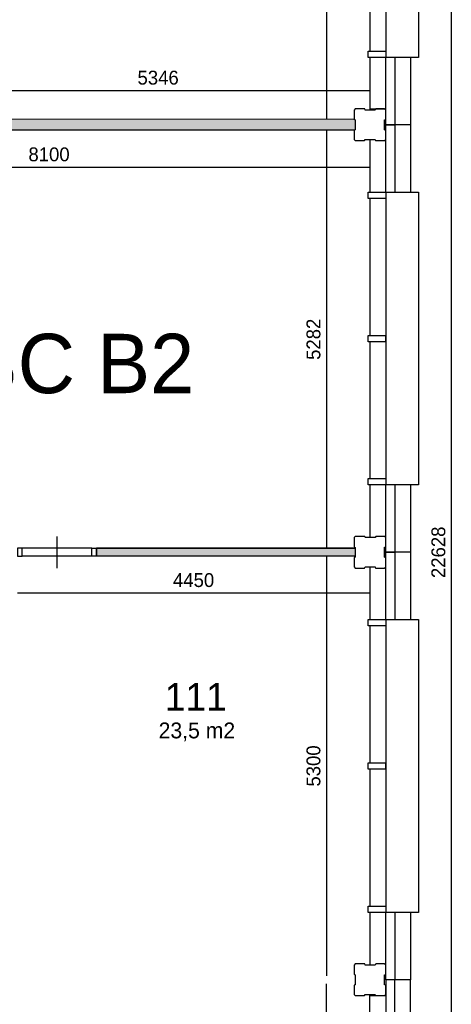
# Model space of a CAD drawing. Extents: x 126249 to 198477, y 373 to 102273.
# Tile 24 of 54: x 193029 to 198477, y 17263 to 29701. Entities that reach past the tile are written whole.
import ezdxf

# ---------------------------------------------------------------- set-up
doc = ezdxf.new("R2010")
doc.units = 0
doc.header["$MEASUREMENT"] = 0
doc.header["$PDMODE"] = 35
doc.header["$PDSIZE"] = -0.5
doc.layers.get('0').update_dxf_attribs({"linetype": 'CONTINUOUS'})
doc.layers.get('DEFPOINTS').update_dxf_attribs({"linetype": 'CONTINUOUS'})
for name, color, linetype in [('AL21----_BUITENWAND', 252, 'CONTINUOUS'), ('AL22----_BINNENWAND', 252, 'CONTINUOUS'), ('AL31----_BUITENKOZIJN', 252, 'CONTINUOUS'), ('AL32----_BINNENKOZIJN', 252, 'CONTINUOUS'), ('AM$1A---_MAATVOERING', 252, 'CONTINUOUS'), ('Betonpalen', 252, 'CONTINUOUS'), ('LAYER01', 252, 'CONTINUOUS'), ('M2', 252, 'CONTINUOUS'), ('UNUSEDHATCH', 252, 'CONTINUOUS')]:
    doc.layers.add(name, color=color, linetype=linetype)
doc.styles.add('B-01', font='b-gbp')
doc.dimstyles.new('BBA_STAND', dxfattribs={"dimtxt": 175, "dimasz": 1, "dimexe": 1, "dimexo": 0.001, "dimgap": 75, "dimtad": 1, "dimdec": 0, "dimzin": 0, "dimdsep": 46, "dimtxsty": 'B-01', "dimblk": 'NONE', "dimblk1": 'NONE', "dimblk2": 'PIJL1', "dimcen": 1, "dimse1": 1, "dimse2": 1, "dimclrd": 256, "dimclre": 1, "dimclrt": 256, "dimadec": 0, "dimazin": 0, "dimtfac": 1, "dimtdec": 0, "dimtmove": 0, "dimatfit": 0, "dimldrblk": 'PIJL1', "dimfxl": 1, "dimtolj": 1, "dimtzin": 0, "dimarcsym": 0})

# ---------------------------------------------------------------- blocks, each defined once
blk = doc.blocks.new('*D14')
at = {"layer": 'AM$1A---_MAATVOERING', "lineweight": -2, "transparency": 16777216}
blk.add_line((198477, 34287), (198477, 11660), dxfattribs=at)
at = {"layer": 'DEFPOINTS', "color": 0, "transparency": 16777216}
for p in [(197963, 34287), (197963, 11660), (198477, 11660)]:
    blk.add_point(p, dxfattribs=at)
at = {"layer": 'AM$1A---_MAATVOERING', "transparency": 16777216, "insert": (198315, 22973), "char_height": 175, "attachment_point": 5, "rotation": 90, "style": 'B-01'}
blk.add_mtext('\\A1;22628', dxfattribs=at)
blk = doc.blocks.new('_None')
blk = doc.blocks.new('PIJL1')
at = {"color": 1, "linetype": 'ByBlock'}
blk.add_line((0, 83), (0, -83), dxfattribs=at)
blk.add_solid([(-100, 17), (-100, -17), (0, 0)], dxfattribs=at)
blk = doc.blocks.new('*D78')
at = {"layer": 'AM$1A---_MAATVOERING', "lineweight": -2, "transparency": 16777216}
blk.add_line((196900, 33773), (196900, 28443), dxfattribs=at)
at = {"layer": 'DEFPOINTS', "color": 0, "transparency": 16777216}
for p in [(196891, 33773), (196894, 28443), (196900, 28443)]:
    blk.add_point(p, dxfattribs=at)
at = {"layer": 'AM$1A---_MAATVOERING', "transparency": 16777216, "insert": (196738, 31108), "char_height": 175, "attachment_point": 5, "rotation": 90, "style": 'B-01'}
blk.add_mtext('\\A1;5330', dxfattribs=at)
blk = doc.blocks.new('*D79')
at = {"layer": 'AM$1A---_MAATVOERING', "lineweight": -2, "transparency": 16777216}
blk.add_line((196900, 28305), (196900, 23024), dxfattribs=at)
at = {"layer": 'DEFPOINTS', "color": 0, "transparency": 16777216}
for p in [(196598, 28305), (196598, 23024), (196900, 23024)]:
    blk.add_point(p, dxfattribs=at)
at = {"layer": 'AM$1A---_MAATVOERING', "transparency": 16777216, "insert": (196738, 25664), "char_height": 175, "attachment_point": 5, "rotation": 90, "style": 'B-01'}
blk.add_mtext('\\A1;5282', dxfattribs=at)
blk = doc.blocks.new('*D81')
at = {"layer": 'AM$1A---_MAATVOERING', "lineweight": -2, "transparency": 16777216}
blk.add_line((196900, 22924), (196900, 17623), dxfattribs=at)
at = {"layer": 'DEFPOINTS', "color": 0, "transparency": 16777216}
for p in [(196858, 22924), (196858, 17623), (196900, 17623)]:
    blk.add_point(p, dxfattribs=at)
at = {"layer": 'AM$1A---_MAATVOERING', "transparency": 16777216, "insert": (196738, 20274), "char_height": 175, "attachment_point": 5, "rotation": 90, "style": 'B-01'}
blk.add_mtext('\\A1;5300', dxfattribs=at)
blk = doc.blocks.new('*D82')
at = {"layer": 'AM$1A---_MAATVOERING', "lineweight": -2, "transparency": 16777216}
blk.add_line((196900, 12173), (196900, 17523), dxfattribs=at)
at = {"layer": 'DEFPOINTS', "color": 0, "transparency": 16777216}
for p in [(196900, 17523), (196900, 17523), (196900, 12173)]:
    blk.add_point(p, dxfattribs=at)
at = {"layer": 'AM$1A---_MAATVOERING', "transparency": 16777216, "insert": (196738, 14848), "char_height": 175, "attachment_point": 5, "rotation": 90, "style": 'B-01'}
blk.add_mtext('\\A1;5350', dxfattribs=at)
blk = doc.blocks.new('*D83')
at = {"layer": 'AM$1A---_MAATVOERING', "lineweight": -2, "transparency": 16777216}
blk.add_line((197449, 22458), (192999, 22458), dxfattribs=at)
at = {"layer": 'DEFPOINTS', "color": 0, "transparency": 16777216}
for p in [(192999, 22458), (192999, 22456), (197449, 22456)]:
    blk.add_point(p, dxfattribs=at)
at = {"layer": 'AM$1A---_MAATVOERING', "transparency": 16777216, "insert": (195224, 22621), "char_height": 175, "attachment_point": 5, "style": 'B-01'}
blk.add_mtext('\\A1;4450', dxfattribs=at)
blk = doc.blocks.new('*D84')
at = {"layer": 'AM$1A---_MAATVOERING', "lineweight": -2, "transparency": 16777216}
blk.add_line((197449, 27836), (189349, 27836), dxfattribs=at)
at = {"layer": 'DEFPOINTS', "color": 0, "transparency": 16777216}
for p in [(189349, 27856), (189349, 27836), (197449, 27856)]:
    blk.add_point(p, dxfattribs=at)
at = {"layer": 'AM$1A---_MAATVOERING', "transparency": 16777216, "insert": (193399, 27999), "char_height": 175, "attachment_point": 5, "style": 'B-01'}
blk.add_mtext('\\A1;8100', dxfattribs=at)
blk = doc.blocks.new('*D173')
at = {"layer": 'AM$1A---_MAATVOERING', "lineweight": -2, "transparency": 16777216}
blk.add_line((192102, 28805), (197449, 28805), dxfattribs=at)
at = {"layer": 'DEFPOINTS', "color": 0, "transparency": 16777216}
for p in [(192102, 29117), (197449, 28891), (197449, 28805)]:
    blk.add_point(p, dxfattribs=at)
at = {"layer": 'AM$1A---_MAATVOERING', "transparency": 16777216, "insert": (194776, 28968), "char_height": 175, "attachment_point": 5, "style": 'B-01'}
blk.add_mtext('\\A1;5346', dxfattribs=at)

msp = doc.modelspace()

# ---------------------------------------------------------------- hatches: boundary and pattern name
at = {"layer": 'UNUSEDHATCH'}
msp.add_hatch(color=256, dxfattribs=at).paths.add_polyline_path([(197249.1, 28305.5), (197263.9, 28310.5), (197263.9, 28435.5), (197248.9, 28443.5), (192248.9, 28441.5), (192233.9, 28436.5), (192233.9, 28311.5), (192248.9, 28303.5)])
h = msp.add_hatch(color=256, dxfattribs=at)
h.paths.add_polyline_path([(187548.8, 17573.5), (187548.8, 22973.5), (187448.8, 22973.5), (187448.8, 17573.5)])
h.paths.add_polyline_path([(187548.8, 12193.5), (187548.8, 16273.5), (187448.8, 16273.5), (187448.8, 12193.5)])
h.paths.add_polyline_path([(192898.8, 16173.5), (192898.8, 12193.5), (192998.8, 12193.5), (192998.8, 16273.5), (192898.8, 16273.5), (188848.8, 16273.5), (188848.8, 16173.5)])
h.paths.add_polyline_path([(197263.9, 17523.5), (197263.9, 17623.5), (197259.9, 17623.5), (197263.9, 17614), (197263.9, 17532.9)])
h.paths.add_polyline_path([(197263.9, 22923.7), (197263.9, 23023.7), (193998.8, 23023.7), (193998.8, 22923.7)])

# ---------------------------------------------------------------- linework, layer by layer
at = {"layer": 'AL21----_BUITENWAND'}
for points in [[(197448.8, 29223.5), (197448.8, 28558.5)], [(197648.8, 28373.5), (197648.8, 29223.5)], [(197762.8, 29223.5), (197762.8, 28373.5)], [(197962.8, 29223.5), (197962.8, 28373.5)], [(197448.8, 28573.5), (197648.8, 28573.5)], [(197762.8, 28373.5), (197648.8, 28373.5)], [(197648.8, 28373.5), (197762.8, 28373.5)], [(197648.8, 27523.5), (197648.8, 28373.5)], [(197762.8, 28373.5), (197762.8, 27523.5)], [(197962.8, 28373.5), (197762.8, 28373.5)], [(197962.8, 28373.5), (197962.8, 27523.5)], [(197448.8, 28188.5), (197448.8, 27523.5)], [(197448.8, 23823.5), (197448.8, 23158.5)], [(197648.8, 22973.5), (197648.8, 23823.5)], [(197762.8, 23823.5), (197762.8, 22973.5)], [(197962.8, 23823.5), (197962.8, 22973.5)], [(197648.8, 22973.5), (197762.8, 22973.5)], [(197762.8, 22973.5), (197648.8, 22973.5)], [(197648.8, 22123.5), (197648.8, 22973.5)], [(197962.8, 22973.5), (197762.8, 22973.5)], [(197962.8, 22973.5), (197762.8, 22973.5)], [(197762.8, 22973.5), (197762.8, 22123.5)], [(197962.8, 22973.5), (197962.8, 22123.5)], [(197448.8, 22788.5), (197448.8, 22123.5)], [(197448.8, 18423.5), (197448.8, 17758.5)], [(197648.8, 17573.5), (197648.8, 18423.5)], [(197762.8, 18423.5), (197762.8, 17573.5)], [(197962.8, 18423.5), (197962.8, 17573.5)], [(197762.8, 17573.5), (197648.8, 17573.5)], [(197762.8, 17573.5), (197648.8, 17573.5)], [(197648.8, 17573.5), (197648.8, 16723.5)], [(197962.8, 17573.5), (197762.8, 17573.5)], [(197762.8, 16723.5), (197762.8, 17573.5)], [(197962.8, 16723.5), (197962.8, 17573.5)], [(197448.8, 16723.5), (197448.8, 17388.5)], [(197448.8, 17373.5), (197648.8, 17373.5)]]:
    msp.add_lwpolyline(points, dxfattribs=at)
at = {"layer": 'AL22----_BINNENWAND'}
for p, q in [((197248.9, 28443.5), (192248.9, 28441.5)), ((197249.1, 28305.5), (192248.9, 28303.5))]:
    msp.add_line(p, q, dxfattribs=at)
at = {"layer": 'AL22----_BINNENWAND', "ltscale": 10}
msp.add_line((197263.9, 23023.7), (197263.9, 22923.7), dxfattribs=at)
at = {"layer": 'AL22----_BINNENWAND'}
for points in [[(197263.9, 23023.7), (193998.8, 23023.7)], [(193998.8, 23023.7), (197263.9, 23023.7)], [(193998.8, 23023.7), (193998.8, 22923.7)], [(193998.8, 22923.7), (193998.8, 23023.7)], [(197263.9, 22923.7), (193998.8, 22923.7)], [(197263.9, 22923.7), (193998.8, 22923.7)], [(197263.9, 17623.5), (197263.9, 17523.5)], [(197263.9, 17623.5), (197263.9, 17523.5)]]:
    msp.add_lwpolyline(points, dxfattribs=at)
at = {"layer": 'AL31----_BUITENKOZIJN'}
for p, q in [((197648.8, 32843.5), (197648.8, 29303.5)), ((197648.8, 27443.5), (197648.8, 23903.5)), ((197648.8, 22043.5), (197648.8, 18503.5))]:
    msp.add_line(p, q, dxfattribs=at)
for points in [[(197648.8, 32923.5), (198062.8, 32923.5), (198062.8, 29223.5), (197962.8, 29223.5)], [(198062.8, 32923.5), (198062.8, 29223.5)], [(198062.8, 32923.5), (198062.8, 29223.5)], [(197448.8, 31033.5), (197448.8, 29303.5)], [(197428.8, 29303.5), (197648.8, 29303.5)], [(197428.8, 29223.5), (197428.8, 29303.5)], [(197648.8, 29303.5), (197648.8, 29223.5)], [(197648.8, 29223.5), (197428.8, 29223.5)], [(198062.8, 29223.5), (197648.8, 29223.5)], [(197428.8, 27523.5), (197648.8, 27523.5)], [(197428.8, 27443.5), (197428.8, 27523.5)], [(197648.8, 27523.5), (198062.8, 27523.5)], [(197648.8, 27523.5), (197648.8, 27443.5)], [(198062.8, 27523.5), (198062.8, 23823.5)], [(197648.8, 27443.5), (197428.8, 27443.5)], [(197448.8, 27443.5), (197448.8, 25713.5)], [(197428.8, 25713.5), (197648.8, 25713.5)], [(197428.8, 25633.5), (197428.8, 25713.5)], [(197648.8, 25633.5), (197428.8, 25633.5)], [(197448.8, 25633.5), (197448.8, 23903.5)], [(197648.8, 25633.5), (197648.8, 25713.5)], [(197648.8, 25713.5), (197648.8, 25633.5)], [(197428.8, 23903.5), (197648.8, 23903.5)], [(197428.8, 23823.5), (197428.8, 23903.5)], [(197648.8, 23903.5), (197648.8, 23823.5)], [(197648.8, 23823.5), (197428.8, 23823.5)], [(198062.8, 23823.5), (197648.8, 23823.5)], [(197428.8, 22123.5), (197648.8, 22123.5)], [(197428.8, 22043.5), (197428.8, 22123.5)], [(197648.8, 22043.5), (197428.8, 22043.5)], [(197448.8, 22043.5), (197448.8, 20313.5)], [(197648.8, 22123.5), (197648.8, 22043.5)], [(197648.8, 22123.5), (198062.8, 22123.5)], [(198062.8, 22123.5), (198062.8, 18423.5)], [(197428.8, 20313.5), (197648.8, 20313.5)], [(197428.8, 20233.5), (197428.8, 20313.5)], [(197648.8, 20233.5), (197648.8, 20313.5)], [(197648.8, 20313.5), (197648.8, 20233.5)], [(197648.8, 20233.5), (197428.8, 20233.5)], [(197448.8, 20233.5), (197448.8, 18503.5)], [(197428.8, 18503.5), (197648.8, 18503.5)], [(197428.8, 18423.5), (197428.8, 18503.5)], [(197648.8, 18423.5), (197428.8, 18423.5)], [(197648.8, 18503.5), (197648.8, 18423.5)], [(198062.8, 18423.5), (197648.8, 18423.5)]]:
    msp.add_lwpolyline(points, dxfattribs=at)
at = {"layer": 'AL32----_BINNENKOZIJN'}
for points in [[(193498.7, 23173.7), (193498.7, 22973.7), (193498.7, 22773.7)], [(193938.8, 23023.7), (193058.6, 23023.5)], [(193938.8, 22923.7), (193058.6, 22923.7)]]:
    msp.add_lwpolyline(points, dxfattribs=at)
for points in [[(192998.8, 22923.7), (193058.6, 22923.7), (193058.6, 23023.5), (192998.8, 23023.5)], [(193998.8, 22923.7), (193938.8, 22923.7), (193938.8, 23023.7), (193998.8, 23023.7)]]:
    msp.add_lwpolyline(points, close=True, dxfattribs=at)
at = {"layer": 'Betonpalen'}
for points in [[(197263.9, 28573.5), (197248.9, 28558.5)], [(197248.9, 28558.5), (197248.9, 28443.5)], [(197384.9, 28573.5), (197263.9, 28573.5)], [(197389.9, 28558.5), (197384.9, 28573.5)], [(197514.9, 28558.5), (197389.9, 28558.5)], [(197522.9, 28573.5), (197514.9, 28558.5)], [(197633.9, 28573.5), (197522.9, 28573.5)], [(197648.9, 28558.5), (197633.9, 28573.5)], [(197648.9, 28441.5), (197648.9, 28558.5)], [(197248.9, 28443.5), (197263.9, 28435.5)], [(197263.9, 28435.5), (197263.9, 28310.5)], [(197633.9, 28436.5), (197648.9, 28441.5)], [(197633.9, 28311.5), (197633.9, 28436.5)], [(197263.9, 28310.5), (197248.9, 28305.5)], [(197248.9, 28305.5), (197248.9, 28188.5)], [(197648.9, 28303.5), (197633.9, 28311.5)], [(197648.9, 28188.5), (197648.9, 28303.5)], [(197248.9, 28188.5), (197263.9, 28173.5)], [(197263.9, 28173.5), (197382.9, 28173.5)], [(197382.9, 28173.5), (197390.9, 28188.5)], [(197390.9, 28188.5), (197515.9, 28188.5)], [(197515.9, 28188.5), (197520.9, 28173.5)], [(197520.9, 28173.5), (197633.9, 28173.5)], [(197633.9, 28173.5), (197648.9, 28188.5)], [(197263.9, 23173.5), (197248.9, 23158.5)], [(197248.9, 23158.5), (197248.9, 23043.5)], [(197384.9, 23173.5), (197263.9, 23173.5)], [(197389.9, 23158.5), (197384.9, 23173.5)], [(197514.9, 23158.5), (197389.9, 23158.5)], [(197522.9, 23173.5), (197514.9, 23158.5)], [(197633.9, 23173.5), (197522.9, 23173.5)], [(197648.9, 23158.5), (197633.9, 23173.5)], [(197648.9, 23041.5), (197648.9, 23158.5)], [(197248.9, 23043.5), (197263.9, 23035.5)], [(197263.9, 23035.5), (197263.9, 22910.5)], [(197633.9, 23036.5), (197648.9, 23041.5)], [(197633.9, 22911.5), (197633.9, 23036.5)], [(197263.9, 22910.5), (197248.9, 22905.5)], [(197248.9, 22905.5), (197248.9, 22788.5)], [(197648.9, 22903.5), (197633.9, 22911.5)], [(197648.9, 22788.5), (197648.9, 22903.5)], [(197248.9, 22788.5), (197263.9, 22773.5)], [(197263.9, 22773.5), (197382.9, 22773.5)], [(197382.9, 22773.5), (197390.9, 22788.5)], [(197390.9, 22788.5), (197515.9, 22788.5)], [(197515.9, 22788.5), (197520.9, 22773.5)], [(197520.9, 22773.5), (197633.9, 22773.5)], [(197633.9, 22773.5), (197648.9, 22788.5)], [(197263.9, 17773.5), (197248.9, 17758.5)], [(197248.9, 17758.5), (197248.9, 17643.5)], [(197384.9, 17773.5), (197263.9, 17773.5)], [(197389.9, 17758.5), (197384.9, 17773.5)], [(197514.9, 17758.5), (197389.9, 17758.5)], [(197522.9, 17773.5), (197514.9, 17758.5)], [(197633.9, 17773.5), (197522.9, 17773.5)], [(197648.9, 17758.5), (197633.9, 17773.5)], [(197648.9, 17641.5), (197648.9, 17758.5)], [(197248.9, 17643.5), (197263.9, 17635.5)], [(197263.9, 17635.5), (197263.9, 17510.5)], [(197633.9, 17636.5), (197648.9, 17641.5)], [(197633.9, 17511.5), (197633.9, 17636.5)], [(197263.9, 17510.5), (197248.9, 17505.5)], [(197248.9, 17505.5), (197248.9, 17388.5)], [(197648.9, 17503.5), (197633.9, 17511.5)], [(197648.9, 17388.5), (197648.9, 17503.5)], [(197248.9, 17388.5), (197263.9, 17373.5)], [(197263.9, 17373.5), (197382.9, 17373.5)], [(197382.9, 17373.5), (197390.9, 17388.5)], [(197390.9, 17388.5), (197515.9, 17388.5)], [(197515.9, 17388.5), (197520.9, 17373.5)], [(197520.9, 17373.5), (197633.9, 17373.5)], [(197633.9, 17373.5), (197648.9, 17388.5)]]:
    msp.add_lwpolyline(points, dxfattribs=at)

# ---------------------------------------------------------------- texts
at = {"layer": 'LAYER01', "style": 'B-01'}
for s, height, p in [('BC B2', 750, (192334.1, 24983.4)), ('111', 350, (194860.4, 20972.4))]:
    msp.add_text(s, height=height, rotation=0, dxfattribs=at).set_placement(p)
at = {"layer": 'M2', "insert": (194782.4, 20823.2), "char_height": 200, "width": 1805, "attachment_point": 1, "style": 'B-01'}
msp.add_mtext('23,5 m2', dxfattribs=at)

# ---------------------------------------------------------------- dimensions: what is measured, and where the dimension line sits
at = {"layer": 'AM$1A---_MAATVOERING'}
for base, p1, p2, picture, middle in [((198477.2, 11659.5), (197962.8, 34287.4), (197962.8, 11659.5), '*D14', (198314.7, 22973.5)), ((196900.4, 28443.3), (196891.4, 33773.5), (196893.5, 28443.3), '*D78', (196737.9, 31108.4)), ((196900.4, 23023.7), (196598.4, 28305.3), (196598.4, 23023.7), '*D79', (196737.9, 25664.5)), ((196900.4, 17623.5), (196858.4, 22923.7), (196858.4, 17623.5), '*D81', (196737.9, 20273.6)), ((196900.4, 17523.5), (196900.4, 12173.5), (196900.4, 17523.5), '*D82', (196737.9, 14848.5))]:
    dim = msp.add_linear_dim(base=base, p1=p1, p2=p2, angle=270, dimstyle='BBA_STAND', dxfattribs=at)
    dim.commit()
    dim.dimension.update_dxf_attribs({"geometry": picture, "text_midpoint": middle})
for base, p1, p2, picture, middle in [((197448.8, 28805.5), (192102.4, 29116.9), (197448.8, 28891), '*D173', (194775.6, 28968)), ((189348.8, 27836.5), (197448.8, 27856), (189348.8, 27856), '*D84', (193398.8, 27999)), ((192998.8, 22458.5), (197448.8, 22456), (192998.8, 22456), '*D83', (195223.8, 22621))]:
    dim = msp.add_linear_dim(base=base, p1=p1, p2=p2, dimstyle='BBA_STAND', dxfattribs=at)
    dim.commit()
    dim.dimension.update_dxf_attribs({"geometry": picture, "text_midpoint": middle})

doc.saveas('drawing.dxf')
